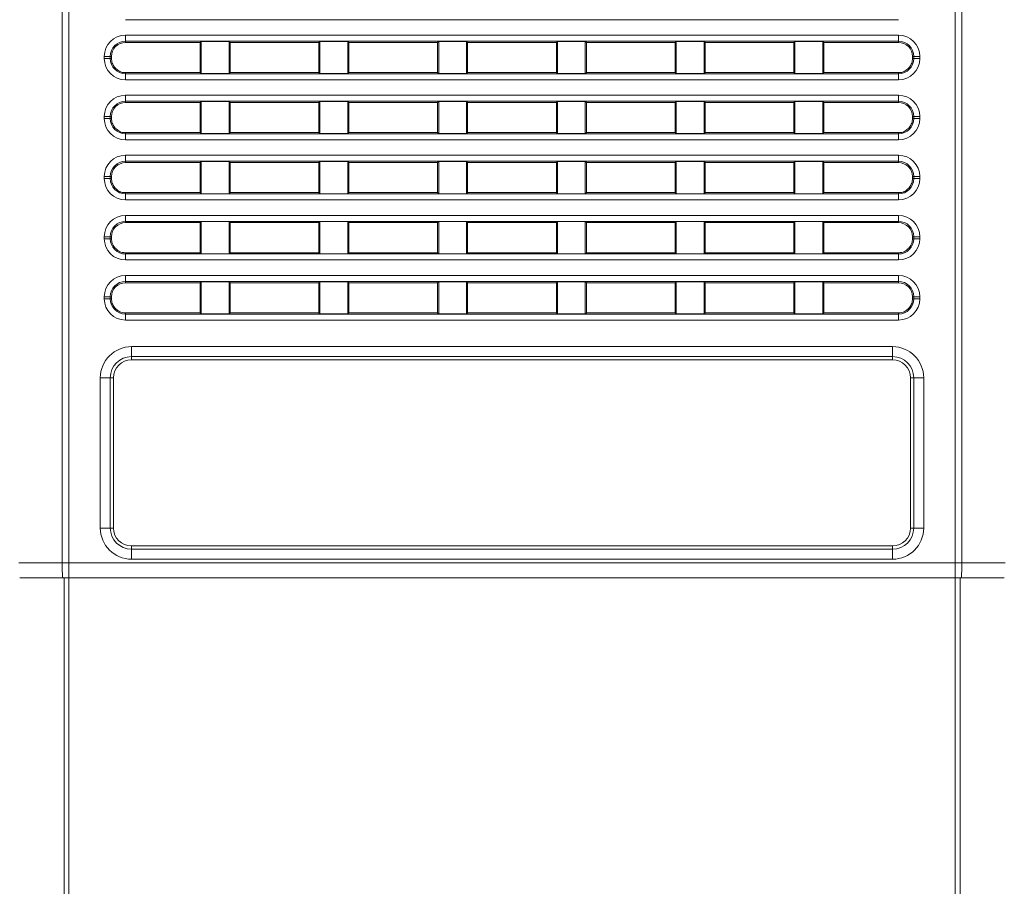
# Model space of a CAD drawing. Header units: millimetres. Extents: x 0 to 437, y 0 to 311.
# Tile 22 of 44: x 80 to 104, y 136 to 158. Entities that reach past the tile are written whole.
import ezdxf

# ---------------------------------------------------------------- set-up
doc = ezdxf.new("R2010")
doc.units = ezdxf.units.MM
for name, color, linetype, lineweight in [('APPARENT', 7, 'Continuous', 0), ('ARETES TANGENTES', 7, 'Continuous', 0), ('DIMENSIONS', 7, 'Continuous', 0)]:
    doc.layers.add(name, color=color, linetype=linetype, lineweight=lineweight)
doc.dimstyles.new('ISO-25', dxfattribs={"dimtxt": 2.5, "dimasz": 2.5, "dimexe": 1.25, "dimexo": 0.625, "dimtad": 1, "dimtxsty": 'Standard', "dimcen": 2.5, "dimadec": 0, "dimazin": 0, "dimtfac": 1, "dimtmove": 0, "dimatfit": 3, "dimfxl": 1, "dimarcsym": 0})

# ---------------------------------------------------------------- blocks, each defined once
blk = doc.blocks.new('D1')
h = blk.add_hatch(color=7)
h.paths.add_polyline_path([(38.317, 176.327), (38.817, 179.327), (39.317, 176.327)], flags=0)
h.paths.add_polyline_path([(39.317, 60.716), (38.817, 57.716), (38.317, 60.716)], flags=0)
at = {"layer": 'DIMENSIONS'}
for p, q in [((62.374, 179.327), (38.817, 179.327)), ((38.817, 176.327), (38.817, 124.459)), ((38.817, 119.873), (38.817, 129.045)), ((38.817, 60.716), (38.817, 124.459)), ((67.733, 57.716), (38.817, 57.716))]:
    blk.add_line(p, q, dxfattribs=at)
for points in [[(38.817, 179.327), (39.317, 176.327), (38.317, 176.327), (38.817, 179.327)], [(38.817, 57.716), (38.317, 60.716), (39.317, 60.716), (38.817, 57.716)]]:
    blk.add_lwpolyline(points, dxfattribs=at)
at = {"layer": 'DIMENSIONS', "char_height": 1.96986, "attachment_point": 5, "rotation": 90}
for s, insert in [('{\\fArial|b0|i0|c0|p0;}', (37.229, 128.693)), ('{\\fArial|b0|i0|c0|p0;486.4}{\\fArial|b0|i0|c0|p0;}', (37.229, 124.459)), ('{\\fArial|b0|i0|c0|p0;}', (37.229, 124.459)), ('{\\fArial|b0|i0|c0|p0;}', (37.229, 124.459)), ('{\\fArial|b0|i0|c0|p0;}', (37.229, 120.226))]:
    blk.add_mtext(s, dxfattribs=dict(at, insert=insert))
blk = doc.blocks.new('D2')
h = blk.add_hatch(color=7)
h.paths.add_polyline_path([(54.59, 187.02), (51.59, 187.52), (54.59, 188.02)], flags=0)
h.paths.add_polyline_path([(129.229, 188.02), (132.229, 187.52), (129.229, 187.02)], flags=0)
at = {"layer": 'DIMENSIONS'}
for p, q in [((51.59, 161.214), (51.59, 187.52)), ((54.59, 187.52), (91.823, 187.52)), ((96.056, 187.52), (86.884, 187.52)), ((129.229, 187.52), (91.823, 187.52)), ((132.229, 161.214), (132.229, 187.52))]:
    blk.add_line(p, q, dxfattribs=at)
for points in [[(51.59, 187.52), (54.59, 188.02), (54.59, 187.02), (51.59, 187.52)], [(132.229, 187.52), (129.229, 187.02), (129.229, 188.02), (132.229, 187.52)]]:
    blk.add_lwpolyline(points, dxfattribs=at)
at = {"layer": 'DIMENSIONS', "char_height": 1.96986, "attachment_point": 5}
for s, insert in [('{\\fArial|b0|i0|c0|p0;322.6}{\\fArial|b0|i0|c0|p0;}', (91.823, 189.107)), ('{\\fArial|b0|i0|c0|p0;}', (87.589, 189.107)), ('{\\fArial|b0|i0|c0|p0;}', (91.823, 189.107)), ('{\\fArial|b0|i0|c0|p0;}', (91.823, 189.107)), ('{\\fArial|b0|i0|c0|p0;}', (96.056, 189.107))]:
    blk.add_mtext(s, dxfattribs=dict(at, insert=insert))
blk = doc.blocks.new('D3')
h = blk.add_hatch(color=7)
h.paths.add_polyline_path([(211.99, 185.104), (208.99, 185.604), (211.99, 186.104)], flags=0)
h.paths.add_polyline_path([(240.209, 186.104), (243.209, 185.604), (240.209, 185.104)], flags=0)
at = {"layer": 'DIMENSIONS'}
for p, q in [((208.99, 170.102), (208.99, 185.604)), ((211.99, 185.604), (225.995, 185.604)), ((230.229, 185.604), (221.056, 185.604)), ((240.209, 185.604), (225.995, 185.604)), ((243.209, 165.348), (243.209, 185.604))]:
    blk.add_line(p, q, dxfattribs=at)
for points in [[(208.99, 185.604), (211.99, 186.104), (211.99, 185.104), (208.99, 185.604)], [(243.209, 185.604), (240.209, 185.104), (240.209, 186.104), (243.209, 185.604)]]:
    blk.add_lwpolyline(points, dxfattribs=at)
at = {"layer": 'DIMENSIONS', "char_height": 1.96986, "attachment_point": 5}
for s, insert in [('{\\fArial|b0|i0|c0|p0;136.9}{\\fArial|b0|i0|c0|p0;}', (225.995, 187.191)), ('{\\fArial|b0|i0|c0|p0;}', (221.762, 187.191)), ('{\\fArial|b0|i0|c0|p0;}', (225.995, 187.191)), ('{\\fArial|b0|i0|c0|p0;}', (225.995, 187.191)), ('{\\fArial|b0|i0|c0|p0;}', (230.229, 187.191))]:
    blk.add_mtext(s, dxfattribs=dict(at, insert=insert))

msp = doc.modelspace()

# ---------------------------------------------------------------- linework, layer by layer
at = {"layer": 'APPARENT'}
for p, q in [((80.677, 144.096), (80.682, 165.348)), ((103.142, 144.096), (103.137, 165.348)), ((84.124, 157.089), (84.15, 157.115)), ((84.15, 156.313), (84.15, 157.115)), ((84.15, 157.115), (84.848, 157.115)), ((84.874, 157.089), (84.848, 157.115)), ((84.848, 157.115), (84.848, 156.313)), ((87.088, 157.089), (87.114, 157.115)), ((87.114, 157.115), (87.812, 157.115)), ((87.114, 156.313), (87.114, 157.115)), ((87.812, 157.115), (87.812, 156.313)), ((87.838, 157.089), (87.812, 157.115)), ((90.052, 157.089), (90.079, 157.115)), ((90.079, 156.313), (90.079, 157.115)), ((90.079, 157.115), (90.776, 157.115)), ((90.802, 157.089), (90.776, 157.115)), ((90.776, 157.115), (90.776, 156.313)), ((93.017, 157.089), (93.043, 157.115)), ((93.043, 157.115), (93.043, 156.313)), ((93.74, 157.115), (93.043, 157.115)), ((93.767, 157.089), (93.74, 157.115)), ((93.74, 156.313), (93.74, 157.115)), ((95.981, 157.089), (96.007, 157.115)), ((96.007, 157.115), (96.007, 156.313)), ((96.705, 157.115), (96.007, 157.115)), ((96.705, 156.313), (96.705, 157.115)), ((96.731, 157.089), (96.705, 157.115)), ((98.945, 157.089), (98.971, 157.115)), ((98.971, 157.115), (98.971, 156.313)), ((99.669, 157.115), (98.971, 157.115)), ((99.669, 156.313), (99.669, 157.115)), ((99.695, 157.089), (99.669, 157.115)), ((84.124, 157.089), (82.26, 157.089)), ((84.124, 156.339), (84.124, 157.089)), ((84.874, 157.089), (84.874, 156.339)), ((87.088, 157.089), (84.874, 157.089)), ((87.088, 156.339), (87.088, 157.089)), ((87.838, 157.089), (87.838, 156.339)), ((90.052, 157.089), (87.838, 157.089)), ((90.052, 156.339), (90.052, 157.089)), ((90.802, 157.089), (90.802, 156.339)), ((93.017, 157.089), (90.802, 157.089)), ((93.017, 157.089), (93.017, 156.339)), ((93.767, 156.339), (93.767, 157.089)), ((93.767, 157.089), (95.981, 157.089)), ((95.981, 157.089), (95.981, 156.339)), ((96.731, 157.089), (98.945, 157.089)), ((96.731, 156.339), (96.731, 157.089)), ((98.945, 157.089), (98.945, 156.339)), ((99.695, 156.339), (99.695, 157.089)), ((99.695, 157.089), (101.56, 157.089)), ((81.91, 156.739), (81.91, 156.689)), ((101.91, 156.739), (101.91, 156.689)), ((82.26, 156.339), (84.124, 156.339)), ((84.124, 156.339), (84.15, 156.313)), ((84.15, 156.313), (84.848, 156.313)), ((84.874, 156.339), (84.848, 156.313)), ((84.874, 156.339), (87.088, 156.339)), ((87.088, 156.339), (87.114, 156.313)), ((87.114, 156.313), (87.812, 156.313)), ((87.838, 156.339), (87.812, 156.313)), ((87.838, 156.339), (90.052, 156.339)), ((90.052, 156.339), (90.079, 156.313)), ((90.079, 156.313), (90.776, 156.313)), ((90.802, 156.339), (90.776, 156.313)), ((90.802, 156.339), (93.017, 156.339)), ((93.017, 156.339), (93.043, 156.313)), ((93.74, 156.313), (93.043, 156.313)), ((93.767, 156.339), (93.74, 156.313)), ((95.981, 156.339), (93.767, 156.339)), ((95.981, 156.339), (96.007, 156.313)), ((96.705, 156.313), (96.007, 156.313)), ((96.731, 156.339), (96.705, 156.313)), ((98.945, 156.339), (96.731, 156.339)), ((98.945, 156.339), (98.971, 156.313)), ((99.669, 156.313), (98.971, 156.313)), ((99.695, 156.339), (99.669, 156.313)), ((101.56, 156.339), (99.695, 156.339)), ((84.124, 155.589), (82.26, 155.589)), ((84.124, 155.589), (84.15, 155.615)), ((84.124, 154.839), (84.124, 155.589)), ((84.15, 154.813), (84.15, 155.615)), ((84.15, 155.615), (84.848, 155.615)), ((84.848, 155.615), (84.848, 154.813)), ((84.874, 155.589), (84.848, 155.615)), ((87.088, 155.589), (84.874, 155.589)), ((84.874, 155.589), (84.874, 154.839)), ((87.088, 155.589), (87.114, 155.615)), ((87.088, 154.839), (87.088, 155.589)), ((87.114, 154.813), (87.114, 155.615)), ((87.114, 155.615), (87.812, 155.615)), ((87.812, 155.615), (87.812, 154.813)), ((87.838, 155.589), (87.812, 155.615)), ((87.838, 155.589), (87.838, 154.839)), ((90.052, 155.589), (87.838, 155.589)), ((90.052, 155.589), (90.079, 155.615)), ((90.052, 154.839), (90.052, 155.589)), ((90.079, 155.615), (90.776, 155.615)), ((90.079, 154.813), (90.079, 155.615)), ((90.802, 155.589), (90.776, 155.615)), ((90.776, 155.615), (90.776, 154.813)), ((90.802, 155.589), (90.802, 154.839)), ((93.017, 155.589), (90.802, 155.589)), ((93.017, 155.589), (93.043, 155.615)), ((93.017, 155.589), (93.017, 154.839)), ((93.74, 155.615), (93.043, 155.615)), ((93.043, 155.615), (93.043, 154.813)), ((93.767, 155.589), (93.74, 155.615)), ((93.74, 154.813), (93.74, 155.615)), ((93.767, 154.839), (93.767, 155.589)), ((93.767, 155.589), (95.981, 155.589)), ((95.981, 155.589), (96.007, 155.615)), ((95.981, 155.589), (95.981, 154.839)), ((96.007, 155.615), (96.007, 154.813)), ((96.705, 155.615), (96.007, 155.615)), ((96.731, 155.589), (96.705, 155.615)), ((96.705, 154.813), (96.705, 155.615)), ((96.731, 155.589), (98.945, 155.589)), ((96.731, 154.839), (96.731, 155.589)), ((98.945, 155.589), (98.971, 155.615)), ((98.945, 155.589), (98.945, 154.839)), ((98.971, 155.615), (98.971, 154.813)), ((99.669, 155.615), (98.971, 155.615)), ((99.669, 154.813), (99.669, 155.615)), ((99.695, 155.589), (99.669, 155.615)), ((99.695, 154.839), (99.695, 155.589)), ((99.695, 155.589), (101.56, 155.589)), ((81.91, 155.239), (81.91, 155.189)), ((101.91, 155.239), (101.91, 155.189)), ((82.26, 154.839), (84.124, 154.839)), ((84.124, 154.839), (84.15, 154.813)), ((84.15, 154.813), (84.848, 154.813)), ((84.874, 154.839), (84.848, 154.813)), ((84.874, 154.839), (87.088, 154.839)), ((87.088, 154.839), (87.114, 154.813)), ((87.114, 154.813), (87.812, 154.813)), ((87.838, 154.839), (87.812, 154.813)), ((87.838, 154.839), (90.052, 154.839)), ((90.052, 154.839), (90.079, 154.813)), ((90.079, 154.813), (90.776, 154.813)), ((90.802, 154.839), (90.776, 154.813)), ((90.802, 154.839), (93.017, 154.839)), ((93.017, 154.839), (93.043, 154.813)), ((93.74, 154.813), (93.043, 154.813)), ((93.767, 154.839), (93.74, 154.813)), ((95.981, 154.839), (93.767, 154.839)), ((95.981, 154.839), (96.007, 154.813)), ((96.705, 154.813), (96.007, 154.813)), ((96.731, 154.839), (96.705, 154.813)), ((98.945, 154.839), (96.731, 154.839)), ((98.945, 154.839), (98.971, 154.813)), ((99.669, 154.813), (98.971, 154.813)), ((99.695, 154.839), (99.669, 154.813)), ((101.56, 154.839), (99.695, 154.839)), ((84.124, 154.089), (82.26, 154.089)), ((84.124, 154.089), (84.15, 154.115)), ((84.124, 153.339), (84.124, 154.089)), ((84.15, 153.313), (84.15, 154.115)), ((84.15, 154.115), (84.848, 154.115)), ((84.848, 154.115), (84.848, 153.313)), ((84.874, 154.089), (84.848, 154.115)), ((87.088, 154.089), (84.874, 154.089)), ((84.874, 154.089), (84.874, 153.339)), ((87.088, 154.089), (87.114, 154.115)), ((87.088, 153.339), (87.088, 154.089)), ((87.114, 154.115), (87.812, 154.115)), ((87.114, 153.313), (87.114, 154.115)), ((87.812, 154.115), (87.812, 153.313)), ((87.838, 154.089), (87.812, 154.115)), ((90.052, 154.089), (87.838, 154.089)), ((87.838, 154.089), (87.838, 153.339)), ((90.052, 154.089), (90.079, 154.115)), ((90.052, 153.339), (90.052, 154.089)), ((90.079, 154.115), (90.776, 154.115)), ((90.079, 153.313), (90.079, 154.115)), ((90.776, 154.115), (90.776, 153.313)), ((90.802, 154.089), (90.776, 154.115)), ((90.802, 154.089), (90.802, 153.339)), ((93.017, 154.089), (90.802, 154.089)), ((93.017, 154.089), (93.043, 154.115)), ((93.017, 154.089), (93.017, 153.339)), ((93.043, 154.115), (93.043, 153.313)), ((93.74, 154.115), (93.043, 154.115)), ((93.74, 153.313), (93.74, 154.115)), ((93.767, 154.089), (93.74, 154.115)), ((93.767, 153.339), (93.767, 154.089)), ((93.767, 154.089), (95.981, 154.089)), ((95.981, 154.089), (96.007, 154.115)), ((95.981, 154.089), (95.981, 153.339)), ((96.705, 154.115), (96.007, 154.115)), ((96.007, 154.115), (96.007, 153.313)), ((96.731, 154.089), (96.705, 154.115)), ((96.705, 153.313), (96.705, 154.115)), ((96.731, 154.089), (98.945, 154.089)), ((96.731, 153.339), (96.731, 154.089)), ((98.945, 154.089), (98.971, 154.115)), ((98.945, 154.089), (98.945, 153.339)), ((99.669, 154.115), (98.971, 154.115)), ((98.971, 154.115), (98.971, 153.313)), ((99.669, 153.313), (99.669, 154.115)), ((99.695, 154.089), (99.669, 154.115)), ((99.695, 154.089), (101.56, 154.089)), ((99.695, 153.339), (99.695, 154.089)), ((81.91, 153.739), (81.91, 153.689)), ((101.91, 153.739), (101.91, 153.689)), ((82.26, 153.339), (84.124, 153.339)), ((84.124, 153.339), (84.15, 153.313)), ((84.15, 153.313), (84.848, 153.313)), ((84.874, 153.339), (84.848, 153.313)), ((84.874, 153.339), (87.088, 153.339)), ((87.088, 153.339), (87.114, 153.313)), ((87.114, 153.313), (87.812, 153.313)), ((87.838, 153.339), (87.812, 153.313)), ((87.838, 153.339), (90.052, 153.339)), ((90.052, 153.339), (90.079, 153.313)), ((90.079, 153.313), (90.776, 153.313)), ((90.802, 153.339), (90.776, 153.313)), ((90.802, 153.339), (93.017, 153.339)), ((93.017, 153.339), (93.043, 153.313)), ((93.74, 153.313), (93.043, 153.313)), ((93.767, 153.339), (93.74, 153.313)), ((95.981, 153.339), (93.767, 153.339)), ((95.981, 153.339), (96.007, 153.313)), ((96.705, 153.313), (96.007, 153.313)), ((96.731, 153.339), (96.705, 153.313)), ((98.945, 153.339), (96.731, 153.339)), ((98.945, 153.339), (98.971, 153.313)), ((99.669, 153.313), (98.971, 153.313)), ((99.695, 153.339), (99.669, 153.313)), ((101.56, 153.339), (99.695, 153.339)), ((84.124, 152.589), (82.26, 152.589)), ((84.124, 152.589), (84.15, 152.615)), ((84.124, 151.839), (84.124, 152.589)), ((84.15, 151.813), (84.15, 152.615)), ((84.15, 152.615), (84.848, 152.615)), ((84.848, 152.615), (84.848, 151.813)), ((84.874, 152.589), (84.848, 152.615)), ((87.088, 152.589), (84.874, 152.589)), ((84.874, 152.589), (84.874, 151.839)), ((87.088, 152.589), (87.114, 152.615)), ((87.088, 151.839), (87.088, 152.589)), ((87.114, 151.813), (87.114, 152.615)), ((87.114, 152.615), (87.812, 152.615)), ((87.812, 152.615), (87.812, 151.813)), ((87.838, 152.589), (87.812, 152.615)), ((90.052, 152.589), (87.838, 152.589)), ((87.838, 152.589), (87.838, 151.839)), ((90.052, 152.589), (90.079, 152.615)), ((90.052, 151.839), (90.052, 152.589)), ((90.079, 151.813), (90.079, 152.615)), ((90.079, 152.615), (90.776, 152.615)), ((90.776, 152.615), (90.776, 151.813)), ((90.802, 152.589), (90.776, 152.615)), ((90.802, 152.589), (90.802, 151.839)), ((93.017, 152.589), (90.802, 152.589)), ((93.017, 152.589), (93.043, 152.615)), ((93.017, 152.589), (93.017, 151.839)), ((93.043, 152.615), (93.043, 151.813)), ((93.74, 152.615), (93.043, 152.615)), ((93.74, 151.813), (93.74, 152.615)), ((93.767, 152.589), (93.74, 152.615)), ((93.767, 151.839), (93.767, 152.589)), ((93.767, 152.589), (95.981, 152.589)), ((95.981, 152.589), (96.007, 152.615)), ((95.981, 152.589), (95.981, 151.839)), ((96.705, 152.615), (96.007, 152.615)), ((96.007, 152.615), (96.007, 151.813)), ((96.705, 151.813), (96.705, 152.615)), ((96.731, 152.589), (96.705, 152.615)), ((96.731, 152.589), (98.945, 152.589)), ((96.731, 151.839), (96.731, 152.589)), ((98.945, 152.589), (98.971, 152.615)), ((98.945, 152.589), (98.945, 151.839)), ((99.669, 152.615), (98.971, 152.615)), ((98.971, 152.615), (98.971, 151.813)), ((99.669, 151.813), (99.669, 152.615)), ((99.695, 152.589), (99.669, 152.615)), ((99.695, 151.839), (99.695, 152.589)), ((99.695, 152.589), (101.56, 152.589)), ((81.91, 152.239), (81.91, 152.189)), ((101.91, 152.239), (101.91, 152.189)), ((82.26, 151.839), (84.124, 151.839)), ((84.124, 151.839), (84.15, 151.813)), ((84.15, 151.813), (84.848, 151.813)), ((84.874, 151.839), (84.848, 151.813)), ((84.874, 151.839), (87.088, 151.839)), ((87.088, 151.839), (87.114, 151.813)), ((87.114, 151.813), (87.812, 151.813)), ((87.838, 151.839), (87.812, 151.813)), ((87.838, 151.839), (90.052, 151.839)), ((90.052, 151.839), (90.079, 151.813)), ((90.079, 151.813), (90.776, 151.813)), ((90.802, 151.839), (90.776, 151.813)), ((90.802, 151.839), (93.017, 151.839)), ((93.017, 151.839), (93.043, 151.813)), ((93.74, 151.813), (93.043, 151.813)), ((93.767, 151.839), (93.74, 151.813)), ((95.981, 151.839), (93.767, 151.839)), ((95.981, 151.839), (96.007, 151.813)), ((96.705, 151.813), (96.007, 151.813)), ((96.731, 151.839), (96.705, 151.813)), ((98.945, 151.839), (96.731, 151.839)), ((98.945, 151.839), (98.971, 151.813)), ((99.669, 151.813), (98.971, 151.813)), ((99.695, 151.839), (99.669, 151.813)), ((101.56, 151.839), (99.695, 151.839)), ((84.124, 151.089), (82.26, 151.089)), ((84.124, 151.089), (84.15, 151.115)), ((84.124, 150.339), (84.124, 151.089)), ((84.15, 151.115), (84.848, 151.115)), ((84.15, 150.313), (84.15, 151.115)), ((84.848, 151.115), (84.848, 150.313)), ((84.874, 151.089), (84.848, 151.115)), ((84.874, 151.089), (84.874, 150.339)), ((87.088, 151.089), (84.874, 151.089)), ((87.088, 151.089), (87.114, 151.115)), ((87.088, 150.339), (87.088, 151.089)), ((87.114, 151.115), (87.812, 151.115)), ((87.114, 150.313), (87.114, 151.115)), ((87.838, 151.089), (87.812, 151.115)), ((87.812, 151.115), (87.812, 150.313)), ((90.052, 151.089), (87.838, 151.089)), ((87.838, 151.089), (87.838, 150.339)), ((90.052, 151.089), (90.079, 151.115)), ((90.052, 150.339), (90.052, 151.089)), ((90.079, 150.313), (90.079, 151.115)), ((90.079, 151.115), (90.776, 151.115)), ((90.776, 151.115), (90.776, 150.313)), ((90.802, 151.089), (90.776, 151.115)), ((90.802, 151.089), (90.802, 150.339)), ((93.017, 151.089), (90.802, 151.089)), ((93.017, 151.089), (93.043, 151.115)), ((93.017, 151.089), (93.017, 150.339)), ((93.74, 151.115), (93.043, 151.115)), ((93.043, 151.115), (93.043, 150.313)), ((93.74, 150.313), (93.74, 151.115)), ((93.767, 151.089), (93.74, 151.115)), ((93.767, 151.089), (95.981, 151.089)), ((93.767, 150.339), (93.767, 151.089)), ((95.981, 151.089), (96.007, 151.115)), ((95.981, 151.089), (95.981, 150.339)), ((96.705, 151.115), (96.007, 151.115)), ((96.007, 151.115), (96.007, 150.313)), ((96.731, 151.089), (96.705, 151.115)), ((96.705, 150.313), (96.705, 151.115)), ((96.731, 151.089), (98.945, 151.089)), ((96.731, 150.339), (96.731, 151.089)), ((98.945, 151.089), (98.971, 151.115)), ((98.945, 151.089), (98.945, 150.339)), ((99.669, 151.115), (98.971, 151.115)), ((98.971, 151.115), (98.971, 150.313)), ((99.669, 150.313), (99.669, 151.115)), ((99.695, 151.089), (99.669, 151.115)), ((99.695, 150.339), (99.695, 151.089)), ((99.695, 151.089), (101.56, 151.089)), ((81.91, 150.739), (81.91, 150.689)), ((101.91, 150.739), (101.91, 150.689)), ((82.26, 150.339), (84.124, 150.339)), ((84.124, 150.339), (84.15, 150.313)), ((84.15, 150.313), (84.848, 150.313)), ((84.874, 150.339), (84.848, 150.313)), ((84.874, 150.339), (87.088, 150.339)), ((87.088, 150.339), (87.114, 150.313)), ((87.114, 150.313), (87.812, 150.313)), ((87.838, 150.339), (87.812, 150.313)), ((87.838, 150.339), (90.052, 150.339)), ((90.052, 150.339), (90.079, 150.313)), ((90.079, 150.313), (90.776, 150.313)), ((90.802, 150.339), (90.776, 150.313)), ((90.802, 150.339), (93.017, 150.339)), ((93.017, 150.339), (93.043, 150.313)), ((93.74, 150.313), (93.043, 150.313)), ((93.767, 150.339), (93.74, 150.313)), ((95.981, 150.339), (93.767, 150.339)), ((95.981, 150.339), (96.007, 150.313)), ((96.705, 150.313), (96.007, 150.313)), ((96.731, 150.339), (96.705, 150.313)), ((98.945, 150.339), (96.731, 150.339)), ((98.945, 150.339), (98.971, 150.313)), ((99.669, 150.313), (98.971, 150.313)), ((99.695, 150.339), (99.669, 150.313)), ((101.56, 150.339), (99.695, 150.339)), ((79.617, 143.722), (80.696, 143.721)), ((80.847, 143.721), (80.696, 143.721)), ((80.847, 143.721), (102.972, 143.721)), ((103.123, 143.721), (102.972, 143.721)), ((103.123, 143.721), (104.202, 143.722))]:
    msp.add_line(p, q, dxfattribs=at)
for centre, start, end in [((82.26, 156.739), 90, 180), ((101.56, 156.739), 0, 90), ((82.26, 155.239), 90, 180), ((101.56, 155.239), 0, 90), ((82.26, 153.739), 90, 180), ((101.56, 153.739), 0, 90), ((82.26, 152.239), 90, 180), ((101.56, 152.239), 0, 90), ((82.26, 150.739), 90, 180), ((101.56, 150.739), 0, 90)]:
    msp.add_arc(centre, 0.35, start, end, dxfattribs=at)
for points in [[(81.91, 156.689), (81.91, 156.649), (81.923, 156.573), (81.978, 156.468), (82.069, 156.393), (82.132, 156.353), (82.175, 156.342)], [(101.91, 156.689), (101.91, 156.649), (101.896, 156.573), (101.841, 156.468), (101.75, 156.393), (101.687, 156.353), (101.644, 156.342)], [(82.26, 156.339), (82.23, 156.339), (82.204, 156.342), (82.175, 156.342)], [(101.56, 156.339), (101.589, 156.339), (101.615, 156.342), (101.644, 156.342)], [(81.91, 155.189), (81.91, 155.149), (81.923, 155.073), (81.978, 154.968), (82.069, 154.893), (82.132, 154.853), (82.175, 154.842)], [(101.91, 155.189), (101.91, 155.149), (101.896, 155.073), (101.841, 154.968), (101.75, 154.893), (101.687, 154.853), (101.644, 154.842)], [(82.26, 154.839), (82.23, 154.839), (82.204, 154.842), (82.175, 154.842)], [(101.56, 154.839), (101.589, 154.839), (101.615, 154.842), (101.644, 154.842)], [(81.91, 153.689), (81.91, 153.649), (81.923, 153.573), (81.978, 153.468), (82.069, 153.393), (82.132, 153.353), (82.175, 153.342)], [(101.91, 153.689), (101.91, 153.649), (101.896, 153.573), (101.841, 153.468), (101.75, 153.393), (101.687, 153.353), (101.644, 153.342)], [(82.26, 153.339), (82.23, 153.339), (82.204, 153.342), (82.175, 153.342)], [(101.56, 153.339), (101.589, 153.339), (101.615, 153.342), (101.644, 153.342)], [(81.91, 152.189), (81.91, 152.149), (81.923, 152.073), (81.978, 151.968), (82.069, 151.893), (82.132, 151.853), (82.175, 151.842)], [(101.91, 152.189), (101.91, 152.149), (101.896, 152.073), (101.841, 151.968), (101.75, 151.893), (101.687, 151.853), (101.644, 151.842)], [(82.26, 151.839), (82.23, 151.839), (82.204, 151.842), (82.175, 151.842)], [(101.56, 151.839), (101.589, 151.839), (101.615, 151.842), (101.644, 151.842)], [(81.91, 150.689), (81.91, 150.649), (81.923, 150.573), (81.978, 150.468), (82.069, 150.393), (82.132, 150.353), (82.175, 150.342)], [(101.91, 150.689), (101.91, 150.649), (101.896, 150.573), (101.841, 150.468), (101.75, 150.393), (101.687, 150.353), (101.644, 150.342)], [(82.26, 150.339), (82.23, 150.339), (82.204, 150.342), (82.175, 150.342)], [(101.56, 150.339), (101.589, 150.339), (101.615, 150.342), (101.644, 150.342)]]:
    msp.add_open_spline(points, degree=3, dxfattribs=at)
at = {"layer": 'ARETES TANGENTES'}
for p, q in [((80.847, 144.096), (80.847, 165.348)), ((102.972, 144.096), (102.972, 165.348)), ((101.56, 157.658), (82.26, 157.658)), ((82.26, 157.271), (101.56, 157.271)), ((82.26, 157.271), (82.26, 157.121)), ((82.26, 157.121), (82.26, 157.089)), ((101.56, 157.121), (82.26, 157.121)), ((101.56, 157.271), (101.56, 157.121)), ((101.56, 157.121), (101.56, 157.089)), ((81.728, 156.739), (81.878, 156.739)), ((81.728, 156.689), (81.728, 156.739)), ((81.728, 156.689), (81.878, 156.689)), ((81.878, 156.739), (81.91, 156.739)), ((81.878, 156.689), (81.878, 156.739)), ((81.878, 156.689), (81.91, 156.689)), ((101.941, 156.739), (101.91, 156.739)), ((101.941, 156.689), (101.91, 156.689)), ((101.941, 156.689), (101.941, 156.739)), ((102.091, 156.739), (101.941, 156.739)), ((102.091, 156.689), (101.941, 156.689)), ((102.091, 156.689), (102.091, 156.739)), ((82.26, 156.307), (82.26, 156.339)), ((82.26, 156.158), (82.26, 156.307)), ((82.26, 156.307), (101.56, 156.307)), ((101.56, 156.158), (82.26, 156.158)), ((101.56, 156.307), (101.56, 156.339)), ((101.56, 156.158), (101.56, 156.307)), ((82.26, 155.771), (101.56, 155.771)), ((82.26, 155.771), (82.26, 155.621)), ((101.56, 155.771), (101.56, 155.621)), ((82.26, 155.621), (82.26, 155.589)), ((101.56, 155.621), (82.26, 155.621)), ((101.56, 155.621), (101.56, 155.589)), ((81.728, 155.189), (81.728, 155.239)), ((81.728, 155.239), (81.878, 155.239)), ((81.728, 155.189), (81.878, 155.189)), ((81.878, 155.189), (81.878, 155.239)), ((81.878, 155.239), (81.91, 155.239)), ((81.878, 155.189), (81.91, 155.189)), ((101.941, 155.239), (101.91, 155.239)), ((101.941, 155.189), (101.91, 155.189)), ((102.091, 155.239), (101.941, 155.239)), ((101.941, 155.189), (101.941, 155.239)), ((102.091, 155.189), (101.941, 155.189)), ((102.091, 155.189), (102.091, 155.239)), ((82.26, 154.807), (82.26, 154.839)), ((82.26, 154.807), (101.56, 154.807)), ((82.26, 154.658), (82.26, 154.807)), ((101.56, 154.658), (82.26, 154.658)), ((101.56, 154.807), (101.56, 154.839)), ((101.56, 154.658), (101.56, 154.807)), ((82.26, 154.271), (101.56, 154.271)), ((82.26, 154.271), (82.26, 154.121)), ((101.56, 154.271), (101.56, 154.121)), ((82.26, 154.121), (82.26, 154.089)), ((101.56, 154.121), (82.26, 154.121)), ((101.56, 154.121), (101.56, 154.089)), ((81.728, 153.689), (81.728, 153.739)), ((81.728, 153.739), (81.878, 153.739)), ((81.728, 153.689), (81.878, 153.689)), ((81.878, 153.689), (81.878, 153.739)), ((81.878, 153.739), (81.91, 153.739)), ((81.878, 153.689), (81.91, 153.689)), ((101.941, 153.739), (101.91, 153.739)), ((101.941, 153.689), (101.91, 153.689)), ((101.941, 153.689), (101.941, 153.739)), ((102.091, 153.739), (101.941, 153.739)), ((102.091, 153.689), (101.941, 153.689)), ((102.091, 153.689), (102.091, 153.739)), ((82.26, 153.307), (82.26, 153.339)), ((82.26, 153.307), (101.56, 153.307)), ((82.26, 153.158), (82.26, 153.307)), ((101.56, 153.307), (101.56, 153.339)), ((101.56, 153.158), (101.56, 153.307)), ((101.56, 153.158), (82.26, 153.158)), ((82.26, 152.771), (101.56, 152.771)), ((82.26, 152.771), (82.26, 152.621)), ((101.56, 152.771), (101.56, 152.621)), ((82.26, 152.621), (82.26, 152.589)), ((101.56, 152.621), (82.26, 152.621)), ((101.56, 152.621), (101.56, 152.589)), ((81.728, 152.189), (81.728, 152.239)), ((81.728, 152.239), (81.878, 152.239)), ((81.728, 152.189), (81.878, 152.189)), ((81.878, 152.189), (81.878, 152.239)), ((81.878, 152.239), (81.91, 152.239)), ((81.878, 152.189), (81.91, 152.189)), ((101.941, 152.239), (101.91, 152.239)), ((101.941, 152.189), (101.91, 152.189)), ((101.941, 152.189), (101.941, 152.239)), ((102.091, 152.239), (101.941, 152.239)), ((102.091, 152.189), (101.941, 152.189)), ((102.091, 152.189), (102.091, 152.239)), ((82.26, 151.807), (82.26, 151.839)), ((82.26, 151.658), (82.26, 151.807)), ((82.26, 151.807), (101.56, 151.807)), ((101.56, 151.807), (101.56, 151.839)), ((101.56, 151.658), (101.56, 151.807)), ((101.56, 151.658), (82.26, 151.658)), ((82.26, 151.271), (101.56, 151.271)), ((82.26, 151.271), (82.26, 151.121)), ((101.56, 151.271), (101.56, 151.121)), ((101.56, 151.121), (82.26, 151.121)), ((82.26, 151.121), (82.26, 151.089)), ((101.56, 151.121), (101.56, 151.089)), ((81.728, 150.689), (81.728, 150.739)), ((81.728, 150.739), (81.878, 150.739)), ((81.878, 150.739), (81.91, 150.739)), ((81.878, 150.689), (81.878, 150.739)), ((101.941, 150.739), (101.91, 150.739)), ((102.091, 150.739), (101.941, 150.739)), ((101.941, 150.689), (101.941, 150.739)), ((102.091, 150.689), (102.091, 150.739)), ((81.728, 150.689), (81.878, 150.689)), ((81.878, 150.689), (81.91, 150.689)), ((101.941, 150.689), (101.91, 150.689)), ((102.091, 150.689), (101.941, 150.689)), ((82.26, 150.307), (82.26, 150.339)), ((82.26, 150.307), (101.56, 150.307)), ((82.26, 150.158), (82.26, 150.307)), ((101.56, 150.307), (101.56, 150.339)), ((101.56, 150.158), (101.56, 150.307)), ((101.56, 150.158), (82.26, 150.158)), ((82.41, 149.494), (101.41, 149.494)), ((82.41, 149.494), (82.41, 149.246)), ((101.41, 149.494), (101.41, 149.246)), ((82.41, 149.246), (101.41, 149.246)), ((82.41, 149.163), (82.41, 149.246)), ((101.41, 149.163), (101.41, 149.246)), ((101.41, 149.163), (82.41, 149.163)), ((81.63, 148.714), (81.878, 148.714)), ((81.63, 144.964), (81.63, 148.714)), ((81.961, 148.714), (81.878, 148.714)), ((81.878, 144.964), (81.878, 148.714)), ((81.961, 144.964), (81.961, 148.714)), ((101.858, 144.964), (101.858, 148.714)), ((101.858, 148.714), (101.941, 148.714)), ((102.189, 148.714), (101.941, 148.714)), ((101.941, 144.964), (101.941, 148.714)), ((102.189, 144.964), (102.189, 148.714)), ((81.63, 144.964), (81.878, 144.964)), ((81.961, 144.964), (81.878, 144.964)), ((101.858, 144.964), (101.941, 144.964)), ((102.189, 144.964), (101.941, 144.964)), ((82.41, 144.515), (101.41, 144.515)), ((82.41, 144.515), (82.41, 144.433)), ((101.41, 144.433), (82.41, 144.433)), ((82.41, 144.185), (82.41, 144.433)), ((101.41, 144.515), (101.41, 144.433)), ((101.41, 144.185), (101.41, 144.433)), ((79.597, 144.096), (80.677, 144.096)), ((80.677, 144.096), (80.847, 144.096)), ((80.847, 144.096), (102.972, 144.096)), ((80.847, 144.096), (80.847, 143.721)), ((101.41, 144.185), (82.41, 144.185)), ((103.142, 144.096), (102.972, 144.096)), ((102.972, 144.096), (102.972, 143.721)), ((104.222, 144.096), (103.142, 144.096)), ((80.723, 143.721), (80.723, 99.71)), ((80.847, 99.71), (80.847, 143.721)), ((102.973, 99.71), (102.973, 143.721)), ((103.097, 143.721), (103.097, 99.71))]:
    msp.add_line(p, q, dxfattribs=at)
for centre, radius, start, end in [((82.26, 156.739), 0.532, 90, 180), ((82.26, 156.739), 0.382, 90, 180), ((101.56, 156.739), 0.532, 0, 90), ((101.56, 156.739), 0.382, 0, 90), ((82.26, 156.689), 0.532, 180, 270), ((82.26, 156.689), 0.382, 180, 270), ((101.56, 156.689), 0.382, 270, 0), ((101.56, 156.689), 0.532, 270, 0), ((82.26, 155.239), 0.532, 90, 180), ((101.56, 155.239), 0.532, 0, 90), ((82.26, 155.239), 0.382, 90, 180), ((101.56, 155.239), 0.382, 0, 90), ((82.26, 155.189), 0.532, 180, 270), ((82.26, 155.189), 0.382, 180, 270), ((101.56, 155.189), 0.532, 270, 0), ((101.56, 155.189), 0.382, 270, 0), ((82.26, 153.739), 0.532, 90, 180), ((101.56, 153.739), 0.532, 0, 90), ((82.26, 153.739), 0.382, 90, 180), ((101.56, 153.739), 0.382, 0, 90), ((82.26, 153.689), 0.532, 180, 270), ((82.26, 153.689), 0.382, 180, 270), ((101.56, 153.689), 0.382, 270, 0), ((101.56, 153.689), 0.532, 270, 360), ((82.26, 152.239), 0.532, 90, 180), ((101.56, 152.239), 0.532, 0, 90), ((82.26, 152.239), 0.382, 90, 180), ((101.56, 152.239), 0.382, 0, 90), ((82.26, 152.189), 0.532, 180, 270), ((82.26, 152.189), 0.382, 180, 270), ((101.56, 152.189), 0.382, 270, 0), ((101.56, 152.189), 0.532, 270, 360), ((82.26, 150.739), 0.532, 90, 180), ((101.56, 150.739), 0.532, 0, 90), ((82.26, 150.739), 0.382, 90, 180), ((101.56, 150.739), 0.382, 0, 90), ((82.26, 150.689), 0.532, 180, 270), ((82.26, 150.689), 0.382, 180, 270), ((101.56, 150.689), 0.382, 270, 0), ((101.56, 150.689), 0.532, 270, 360), ((82.41, 148.714), 0.78, 90, 180), ((101.41, 148.714), 0.78, 0, 90), ((82.41, 148.714), 0.531, 90, 180), ((101.41, 148.714), 0.531, 0, 90), ((82.41, 148.714), 0.449, 90, 180), ((101.41, 148.714), 0.449, 0, 90), ((82.41, 144.964), 0.78, 180, 270), ((82.41, 144.964), 0.531, 180, 270), ((82.41, 144.964), 0.449, 180, 270), ((101.41, 144.964), 0.531, 270, 360), ((101.41, 144.964), 0.78, 270, 0), ((101.41, 144.964), 0.449, 270, 0)]:
    msp.add_arc(centre, radius, start, end, dxfattribs=at)
for centre, start_param, end_param in [((80.696, 144.096), -1.570611, 0), ((103.123, 144.096), 0, 1.570611)]:
    msp.add_ellipse(centre, major_axis=(0, -0.375), ratio=0.052336, start_param=start_param, end_param=end_param, dxfattribs=at)

# ---------------------------------------------------------------- dimensions: what is measured, and where the dimension line sits
at = {"layer": 'DIMENSIONS'}
dim = msp.add_linear_dim(base=(0, 0), p1=(51.59, 161.214), p2=(132.229, 161.214), dimstyle='ISO-25', override={"dimtxt": 2.499554, "dimtad": 1, "dimdec": 1, "dimzin": 0, "dimse1": 0, "dimse2": 0, "dimsd1": 0, "dimsd2": 0, "dimadec": 1, "dimazin": 0, "dimtol": 0, "dimlim": 0, "dimtp": 0, "dimtm": 0, "dimtdec": 1}, dxfattribs=at)
dim.commit()
dim.dimension.update_dxf_attribs({"geometry": 'D2', "text_midpoint": (183.743, 311.073)})
for p1, p2, angle, picture, middle, turn in [((208.99, 170.102), (243.209, 165.348), 180, 'D3', (436.576, 309.157), 180), ((62.374, 179.327), (67.733, 57.716), 270, 'D1', (129.15, 246.425), 270)]:
    dim = msp.add_linear_dim(base=(0, 0), p1=p1, p2=p2, angle=angle, dimstyle='ISO-25', override={"dimtxt": 2.499554, "dimtad": 1, "dimdec": 1, "dimzin": 0, "dimse1": 0, "dimse2": 0, "dimsd1": 0, "dimsd2": 0, "dimadec": 1, "dimazin": 0, "dimtol": 0, "dimlim": 0, "dimtp": 0, "dimtm": 0, "dimtdec": 1}, dxfattribs=at)
    dim.commit()
    dim.dimension.update_dxf_attribs({"geometry": picture, "text_midpoint": middle, "text_rotation": turn})

doc.saveas('drawing.dxf')
